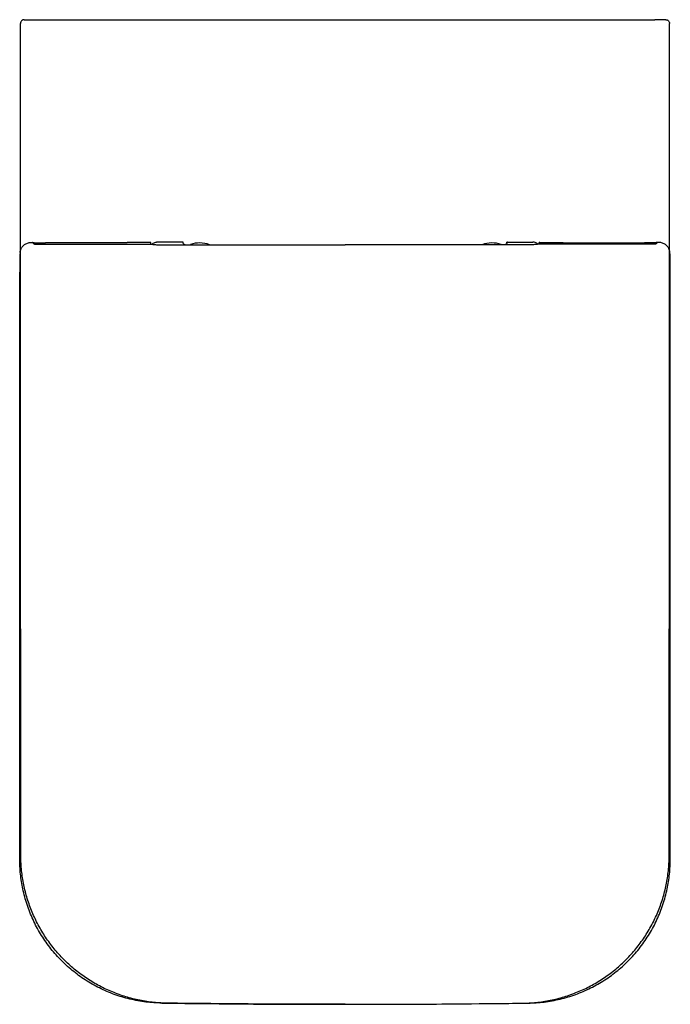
# Model space of a CAD drawing. Header units: millimetres. Extents: x 4843.096 to 4843.445, y 2696.529 to 2697.058.
import ezdxf

# ---------------------------------------------------------------- set-up
doc = ezdxf.new("R2010")
doc.units = ezdxf.units.MM
doc.layers.add('SANINDUSA', color=3, linetype='Continuous')

msp = doc.modelspace()

# ---------------------------------------------------------------- linework, layer by layer
at = {"layer": 'SANINDUSA'}
for p, q in [((4843.1042332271, 2697.057935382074), (4843.437027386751, 2697.057935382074)), ((4843.102754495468, 2696.938244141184), (4843.103474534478, 2696.937524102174)), ((4843.102980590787, 2696.938244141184), (4843.102754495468, 2696.938244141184)), ((4843.143242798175, 2696.937984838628), (4843.109673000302, 2696.937984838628)), ((4843.148579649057, 2696.937984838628), (4843.143242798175, 2696.937984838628)), ((4843.1534270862, 2696.937984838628), (4843.148579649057, 2696.937984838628)), ((4843.153636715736, 2696.938194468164), (4843.1534270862, 2696.937984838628)), ((4843.165864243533, 2696.938215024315), (4843.153669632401, 2696.938215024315)), ((4843.16626804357, 2696.938194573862), (4843.166041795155, 2696.938194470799)), ((4843.16626804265, 2696.938194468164), (4843.166041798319, 2696.938194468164)), ((4843.166394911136, 2696.937432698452), (4843.166268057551, 2696.938194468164)), ((4843.183183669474, 2696.938410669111), (4843.169308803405, 2696.938410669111)), ((4843.183662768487, 2696.938390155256), (4843.183421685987, 2696.938390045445)), ((4843.183662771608, 2696.938390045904), (4843.183421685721, 2696.938390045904)), ((4843.183714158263, 2696.938081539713), (4843.183662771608, 2696.938390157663)), ((4843.357546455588, 2696.938081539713), (4843.357597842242, 2696.938390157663)), ((4843.357597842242, 2696.938390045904), (4843.357838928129, 2696.938390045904)), ((4843.357838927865, 2696.938390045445), (4843.357597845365, 2696.938390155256)), ((4843.357838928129, 2696.938390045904), (4843.371599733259, 2696.938390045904)), ((4843.374865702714, 2696.937432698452), (4843.3749925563, 2696.938194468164)), ((4843.375218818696, 2696.938194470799), (4843.374992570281, 2696.938194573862)), ((4843.374992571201, 2696.938194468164), (4843.375218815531, 2696.938194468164)), ((4843.375218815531, 2696.938194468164), (4843.387623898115, 2696.938194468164)), ((4843.387623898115, 2696.938194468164), (4843.38783352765, 2696.937984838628)), ((4843.38783352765, 2696.937984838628), (4843.392680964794, 2696.937984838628)), ((4843.392680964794, 2696.937984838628), (4843.398017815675, 2696.937984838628)), ((4843.398017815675, 2696.937984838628), (4843.431587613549, 2696.937984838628)), ((4843.438506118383, 2696.938244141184), (4843.437786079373, 2696.937524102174)), ((4843.438280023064, 2696.938244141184), (4843.438506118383, 2696.938244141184)), ((4843.095880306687, 2696.60704528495), (4843.095880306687, 2696.922266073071)), ((4843.445380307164, 2696.60704528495), (4843.445380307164, 2696.922266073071))]:
    msp.add_line(p, q, dxfattribs=at)
for centre, radius, start, end in [((4843.192532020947, 2696.923023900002), 0.01500000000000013, 69.44498622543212, 109.4141979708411), ((4843.349532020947, 2696.923023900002), 0.01500000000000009, 70.58924423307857, 110.5521035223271), ((4843.270630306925, 2704.176025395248), 7.646999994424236, 269.2630721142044, 270.7369278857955)]:
    msp.add_arc(centre, radius, start, end, dxfattribs=at)
for centre, major_axis, ratio, start_param, end_param in [((4843.153669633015, 2696.923215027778), (-2.755455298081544e-18, -0.015), 0.04192622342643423, 3.14159265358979, 3.193952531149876), ((4843.183709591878, 2696.928095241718), (-1.83697019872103e-18, -0.01), 0.008726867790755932, 2.887097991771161, 3.08923277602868), ((4843.357551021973, 2696.928095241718), (-1.83697019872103e-18, -0.01), 0.008726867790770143, 3.193952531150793, 3.396087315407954), ((4843.096718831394, 2696.922266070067), (6.811512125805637e-17, -0.01600000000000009), 0.05240777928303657, 3.983581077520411, 4.71238898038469), ((4843.444541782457, 2696.922266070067), (-2.939152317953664e-18, -0.01600000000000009), 0.05240777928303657, 1.570796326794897, 2.299604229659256)]:
    msp.add_ellipse(centre, major_axis=major_axis, ratio=ratio, start_param=start_param, end_param=end_param, dxfattribs=at)
for points, knots in [([(4843.098260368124, 2697.057935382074), (4843.098128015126, 2697.057935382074), (4843.097997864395, 2697.057922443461), (4843.097741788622, 2697.057871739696), (4843.097614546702, 2697.057833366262), (4843.097371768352, 2697.057733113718), (4843.097256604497, 2697.057671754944), (4843.097038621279, 2697.057526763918), (4843.096935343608, 2697.057442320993), (4843.09665760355, 2697.05716551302), (4843.096507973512, 2697.056942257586), (4843.096307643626, 2697.056460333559), (4843.096254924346, 2697.056196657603), (4843.09625492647, 2697.055935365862)], [0, 0, 0, 0, 0.1249999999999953, 0.1249999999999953, 0.2499999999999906, 0.2499999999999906, 0.3749999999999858, 0.3749999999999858, 0.4999999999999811, 0.4999999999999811, 0.7499999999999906, 0.7499999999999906, 1, 1, 1, 1]), ([(4843.096482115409, 2696.608464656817), (4843.096477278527, 2696.609046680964), (4843.096479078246, 2696.609629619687), (4843.09647841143, 2696.610794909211), (4843.096477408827, 2696.61254284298), (4843.096475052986, 2696.616621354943), (4843.096470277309, 2696.624778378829), (4843.096460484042, 2696.641092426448), (4843.096440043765, 2696.673720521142), (4843.096396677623, 2696.738976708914), (4843.096358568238, 2696.794910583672), (4843.096290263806, 2696.906778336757), (4843.096255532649, 2696.981356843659), (4843.09625492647, 2697.055935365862)], [0, 0, 0, 0, 0.003906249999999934, 0.003906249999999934, 0.007812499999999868, 0.01562499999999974, 0.03124999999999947, 0.06249999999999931, 0.1249999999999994, 0.2499999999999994, 0.4999999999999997, 0.4999999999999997, 1, 1, 1, 1]), ([(4843.098249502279, 2697.057935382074), (4843.098218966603, 2697.057935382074), (4843.098231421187, 2697.057935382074), (4843.098312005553, 2697.057935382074), (4843.098349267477, 2697.057935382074), (4843.09844516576, 2697.057935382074), (4843.098503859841, 2697.057935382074), (4843.09870797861, 2697.057935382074), (4843.098882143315, 2697.057935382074), (4843.099200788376, 2697.057935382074), (4843.0993173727, 2697.057935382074), (4843.099565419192, 2697.057935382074), (4843.099697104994, 2697.057935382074), (4843.100114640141, 2697.057935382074), (4843.100424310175, 2697.057935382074), (4843.101099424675, 2697.057935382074), (4843.101456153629, 2697.057935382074), (4843.102206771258, 2697.057935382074), (4843.102604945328, 2697.057935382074), (4843.103409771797, 2697.057935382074), (4843.103818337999, 2697.057935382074), (4843.104233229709, 2697.057935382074)], [0, 0, 0, 0, 0.1250000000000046, 0.1250000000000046, 0.187500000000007, 0.187500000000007, 0.2500000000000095, 0.2500000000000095, 0.3750000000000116, 0.3750000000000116, 0.4375000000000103, 0.4375000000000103, 0.5000000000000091, 0.5000000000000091, 0.6250000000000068, 0.6250000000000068, 0.7500000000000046, 0.7500000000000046, 0.8750000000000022, 0.8750000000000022, 1, 1, 1, 1]), ([(4843.443011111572, 2697.057935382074), (4843.443041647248, 2697.057935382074), (4843.443029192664, 2697.057935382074), (4843.442948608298, 2697.057935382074), (4843.442911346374, 2697.057935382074), (4843.442815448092, 2697.057935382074), (4843.442756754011, 2697.057935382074), (4843.442552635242, 2697.057935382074), (4843.442378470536, 2697.057935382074), (4843.442059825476, 2697.057935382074), (4843.441943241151, 2697.057935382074), (4843.441695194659, 2697.057935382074), (4843.441563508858, 2697.057935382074), (4843.44114597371, 2697.057935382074), (4843.440836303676, 2697.057935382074), (4843.440161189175, 2697.057935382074), (4843.439804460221, 2697.057935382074), (4843.439053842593, 2697.057935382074), (4843.438655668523, 2697.057935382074), (4843.437850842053, 2697.057935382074), (4843.437442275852, 2697.057935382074), (4843.437027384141, 2697.057935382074)], [0, 0, 0, 0, 0.1250000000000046, 0.1250000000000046, 0.187500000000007, 0.187500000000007, 0.2500000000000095, 0.2500000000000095, 0.3750000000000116, 0.3750000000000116, 0.4375000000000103, 0.4375000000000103, 0.5000000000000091, 0.5000000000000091, 0.6250000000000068, 0.6250000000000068, 0.7500000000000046, 0.7500000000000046, 0.8750000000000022, 0.8750000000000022, 1, 1, 1, 1]), ([(4843.443000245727, 2697.057935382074), (4843.443132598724, 2697.057935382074), (4843.443262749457, 2697.057922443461), (4843.443518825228, 2697.057871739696), (4843.44364606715, 2697.057833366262), (4843.443888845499, 2697.057733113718), (4843.444004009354, 2697.057671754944), (4843.444221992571, 2697.057526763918), (4843.444325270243, 2697.057442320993), (4843.444603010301, 2697.05716551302), (4843.44475264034, 2697.056942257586), (4843.444952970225, 2697.056460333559), (4843.445005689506, 2697.056196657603), (4843.445005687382, 2697.055935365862)], [0, 0, 0, 0, 0.1249999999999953, 0.1249999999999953, 0.2499999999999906, 0.2499999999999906, 0.3749999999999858, 0.3749999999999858, 0.4999999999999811, 0.4999999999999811, 0.7499999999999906, 0.7499999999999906, 1, 1, 1, 1]), ([(4843.444778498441, 2696.608464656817), (4843.444783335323, 2696.609046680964), (4843.444781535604, 2696.609629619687), (4843.444782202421, 2696.610794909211), (4843.444783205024, 2696.61254284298), (4843.444785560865, 2696.616621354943), (4843.444790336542, 2696.624778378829), (4843.444800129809, 2696.641092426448), (4843.444820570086, 2696.673720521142), (4843.444863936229, 2696.738976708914), (4843.444902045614, 2696.794910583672), (4843.444970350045, 2696.906778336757), (4843.445005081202, 2696.981356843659), (4843.445005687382, 2697.055935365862)], [0, 0, 0, 0, 0.003906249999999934, 0.003906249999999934, 0.007812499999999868, 0.01562499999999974, 0.03124999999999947, 0.06249999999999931, 0.1249999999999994, 0.2499999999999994, 0.4999999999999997, 0.4999999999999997, 1, 1, 1, 1]), ([(4843.096093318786, 2696.93292175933), (4843.096219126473, 2696.933639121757), (4843.096441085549, 2696.934904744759), (4843.097373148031, 2696.936214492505), (4843.098536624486, 2696.937271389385), (4843.100076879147, 2696.938025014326), (4843.101577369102, 2696.938283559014), (4843.102476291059, 2696.938265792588), (4843.102749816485, 2696.938244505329), (4843.102754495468, 2696.938244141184)], [0, 0, 0, 0, 0.1906906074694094, 0.3364302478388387, 0.4824211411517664, 0.6946711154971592, 0.9071615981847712, 0.9984118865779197, 1, 1, 1, 1]), ([(4843.102980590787, 2696.938244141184), (4843.103263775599, 2696.938207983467), (4843.103830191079, 2696.938135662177), (4843.105446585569, 2696.938052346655), (4843.107440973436, 2696.937995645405), (4843.108928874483, 2696.937988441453), (4843.109673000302, 2696.937984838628)], [0, 0, 0, 0, 0.2499205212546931, 0.4998815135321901, 0.7498818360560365, 1, 1, 1, 1]), ([(4843.103474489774, 2696.937524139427), (4843.103483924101, 2696.937516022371), (4843.10351055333, 2696.937493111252), (4843.103582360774, 2696.937461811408), (4843.103754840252, 2696.937440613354), (4843.103815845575, 2696.937433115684)], [0, 0, 0, 0, 0.26177876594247, 0.7388940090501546, 0.9999999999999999, 0.9999999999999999, 0.9999999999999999, 0.9999999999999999]), ([(4843.103815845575, 2696.937433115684), (4843.103922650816, 2696.937430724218), (4843.104163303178, 2696.937425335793), (4843.104709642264, 2696.93742009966), (4843.105144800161, 2696.937418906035), (4843.105434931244, 2696.937418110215)], [0, 0, 0, 0, 0.2100736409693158, 0.4733355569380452, 1, 1, 1, 1]), ([(4843.105434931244, 2696.937418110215), (4843.108100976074, 2696.937415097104), (4843.121431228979, 2696.937400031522), (4843.14089216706, 2696.937381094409), (4843.158661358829, 2696.937366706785), (4843.165765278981, 2696.937361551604), (4843.166738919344, 2696.937360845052)], [0, 0, 0, 0, 0.1304760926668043, 0.6523818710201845, 0.9523565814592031, 1, 1, 1, 1]), ([(4843.166041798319, 2696.938194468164), (4843.166028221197, 2696.938197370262), (4843.165963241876, 2696.938211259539), (4843.165907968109, 2696.938201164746), (4843.165864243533, 2696.938193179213)], [0, 0, 0, 0, 0.2089452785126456, 1, 1, 1, 1]), ([(4843.166394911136, 2696.937432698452), (4843.166437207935, 2696.937412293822), (4843.166489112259, 2696.937387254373), (4843.166699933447, 2696.937364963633), (4843.166738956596, 2696.937360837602)], [0, 0, 0, 0, 0.8148992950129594, 1, 1, 1, 1]), ([(4843.166739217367, 2696.937360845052), (4843.166949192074, 2696.937329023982), (4843.167345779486, 2696.937268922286), (4843.168284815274, 2696.937102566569), (4843.168985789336, 2696.937076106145), (4843.169354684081, 2696.937062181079)], [0, 0, 0, 0, 0.3477043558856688, 0.6567227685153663, 0.9999999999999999, 0.9999999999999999, 0.9999999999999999, 0.9999999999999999]), ([(4843.166981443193, 2696.937198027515), (4843.167197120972, 2696.937457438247), (4843.167634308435, 2696.937983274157), (4843.168580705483, 2696.938380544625), (4843.169280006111, 2696.938413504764), (4843.169308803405, 2696.938410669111), (4843.169308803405, 2696.938410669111)], [0, 0, 0, 0, 0.3105039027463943, 0.6294038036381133, 0.9966742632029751, 0.9999999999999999, 0.9999999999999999, 0.9999999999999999, 0.9999999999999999]), ([(4843.169354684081, 2696.937062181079), (4843.173354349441, 2696.937059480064), (4843.19335275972, 2696.937045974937), (4843.227111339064, 2696.937030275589), (4843.25687086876, 2696.937027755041), (4843.270630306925, 2696.937026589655)], [0, 0, 0, 0, 0.1184851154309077, 0.5924280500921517, 0.9999999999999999, 0.9999999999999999, 0.9999999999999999, 0.9999999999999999]), ([(4843.183421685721, 2696.938390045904), (4843.183402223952, 2696.938393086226), (4843.183313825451, 2696.938406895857), (4843.183240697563, 2696.938397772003), (4843.183183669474, 2696.938390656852)], [0, 0, 0, 0, 0.2201595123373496, 1, 1, 1, 1]), ([(4843.183731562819, 2696.937773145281), (4843.18376664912, 2696.937688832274), (4843.183836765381, 2696.937520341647), (4843.184204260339, 2696.937239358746), (4843.184577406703, 2696.93710252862), (4843.184713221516, 2696.937052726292)], [0, 0, 0, 0, 0.3891454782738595, 0.7776660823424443, 1, 1, 1, 1]), ([(4843.37190592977, 2696.937062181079), (4843.367906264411, 2696.937059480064), (4843.347907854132, 2696.937045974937), (4843.314149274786, 2696.937030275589), (4843.284389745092, 2696.937027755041), (4843.270630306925, 2696.937026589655)], [0, 0, 0, 0, 0.1184851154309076, 0.5924280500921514, 1, 1, 1, 1]), ([(4843.357529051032, 2696.937773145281), (4843.357493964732, 2696.937688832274), (4843.357423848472, 2696.937520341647), (4843.357056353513, 2696.937239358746), (4843.356683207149, 2696.93710252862), (4843.356547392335, 2696.937052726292)], [0, 0, 0, 0, 0.3891454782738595, 0.7776660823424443, 1, 1, 1, 1]), ([(4843.374279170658, 2696.937198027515), (4843.374063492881, 2696.937457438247), (4843.373626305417, 2696.937983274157), (4843.372679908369, 2696.938380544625), (4843.371980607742, 2696.938433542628), (4843.371603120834, 2696.938390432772), (4843.371599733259, 2696.938390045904)], [0, 0, 0, 0, 0.3105039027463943, 0.6294038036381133, 0.9966742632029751, 0.9999999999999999, 0.9999999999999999, 0.9999999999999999, 0.9999999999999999]), ([(4843.374521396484, 2696.937360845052), (4843.374311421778, 2696.937329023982), (4843.373914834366, 2696.937268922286), (4843.372975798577, 2696.937102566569), (4843.372274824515, 2696.937076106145), (4843.37190592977, 2696.937062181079)], [0, 0, 0, 0, 0.3477043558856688, 0.6567227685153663, 0.9999999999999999, 0.9999999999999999, 0.9999999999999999, 0.9999999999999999]), ([(4843.374865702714, 2696.937432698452), (4843.374823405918, 2696.937412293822), (4843.374771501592, 2696.937387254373), (4843.374560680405, 2696.937364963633), (4843.374521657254, 2696.937360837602)], [0, 0, 0, 0, 0.8148992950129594, 1, 1, 1, 1]), ([(4843.435825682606, 2696.937418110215), (4843.433159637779, 2696.937415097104), (4843.419829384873, 2696.937400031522), (4843.400368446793, 2696.937381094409), (4843.382599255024, 2696.937366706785), (4843.37549533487, 2696.937361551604), (4843.374521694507, 2696.937360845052)], [0, 0, 0, 0, 0.1304760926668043, 0.6523818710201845, 0.9523565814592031, 1, 1, 1, 1]), ([(4843.438280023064, 2696.938244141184), (4843.437996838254, 2696.938207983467), (4843.437430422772, 2696.938135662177), (4843.435814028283, 2696.938052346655), (4843.433819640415, 2696.937995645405), (4843.432331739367, 2696.937988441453), (4843.431587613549, 2696.937984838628)], [0, 0, 0, 0, 0.2499205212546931, 0.4998815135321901, 0.7498818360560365, 1, 1, 1, 1]), ([(4843.437444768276, 2696.937433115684), (4843.437337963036, 2696.937430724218), (4843.437097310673, 2696.937425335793), (4843.436550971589, 2696.93742009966), (4843.436115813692, 2696.937418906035), (4843.435825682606, 2696.937418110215)], [0, 0, 0, 0, 0.2100736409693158, 0.4733355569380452, 1, 1, 1, 1]), ([(4843.437786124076, 2696.937524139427), (4843.437776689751, 2696.937516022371), (4843.437750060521, 2696.937493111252), (4843.437678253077, 2696.937461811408), (4843.4375057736, 2696.937440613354), (4843.437444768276, 2696.937433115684)], [0, 0, 0, 0, 0.26177876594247, 0.7388940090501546, 0.9999999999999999, 0.9999999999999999, 0.9999999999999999, 0.9999999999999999]), ([(4843.445167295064, 2696.93292175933), (4843.445041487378, 2696.933639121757), (4843.444819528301, 2696.934904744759), (4843.443887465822, 2696.936214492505), (4843.442723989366, 2696.937271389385), (4843.441183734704, 2696.938025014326), (4843.439683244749, 2696.938283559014), (4843.438784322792, 2696.938265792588), (4843.438510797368, 2696.938244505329), (4843.438506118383, 2696.938244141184)], [0, 0, 0, 0, 0.1906906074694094, 0.3364302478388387, 0.4824211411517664, 0.6946711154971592, 0.9071615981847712, 0.9984118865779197, 1, 1, 1, 1]), ([(4843.172278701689, 2696.529657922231), (4843.169380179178, 2696.529791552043), (4843.163573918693, 2696.530059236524), (4843.15499527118, 2696.531689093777), (4843.146641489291, 2696.534188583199), (4843.138632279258, 2696.53765143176), (4843.131057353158, 2696.541976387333), (4843.124012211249, 2696.547115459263), (4843.117608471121, 2696.553027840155), (4843.111903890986, 2696.559610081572), (4843.106964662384, 2696.56678407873), (4843.102884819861, 2696.574476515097), (4843.099677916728, 2696.58257070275), (4843.097459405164, 2696.590776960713), (4843.096125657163, 2696.598967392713), (4843.09596209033, 2696.604352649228), (4843.095880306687, 2696.60704528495)], [0, 0, 0, 0, 0.07215097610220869, 0.1445313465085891, 0.2166813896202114, 0.2888379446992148, 0.3612250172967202, 0.4333809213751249, 0.5054306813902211, 0.5777103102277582, 0.6497602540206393, 0.7217658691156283, 0.7940009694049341, 0.8660073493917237, 0.933003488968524, 1, 1, 1, 1]), ([(4843.174605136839, 2696.529645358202), (4843.172055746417, 2696.529688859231), (4843.169516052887, 2696.529854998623), (4843.164455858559, 2696.530430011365), (4843.161935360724, 2696.53083892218), (4843.158169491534, 2696.531640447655), (4843.156915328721, 2696.531939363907), (4843.154417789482, 2696.532599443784), (4843.153182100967, 2696.532958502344), (4843.149513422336, 2696.534120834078), (4843.147118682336, 2696.535008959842), (4843.142430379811, 2696.537009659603), (4843.140136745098, 2696.538122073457), (4843.136771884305, 2696.539958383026), (4843.135662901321, 2696.540598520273), (4843.133470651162, 2696.541935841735), (4843.132386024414, 2696.54263395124), (4843.12918064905, 2696.544810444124), (4843.127132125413, 2696.546354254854), (4843.123203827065, 2696.549619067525), (4843.121324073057, 2696.551340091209), (4843.117733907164, 2696.554959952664), (4843.116023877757, 2696.556859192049), (4843.113587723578, 2696.559843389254), (4843.112796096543, 2696.560862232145), (4843.111261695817, 2696.562939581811), (4843.110522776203, 2696.563992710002), (4843.108389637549, 2696.567194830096), (4843.107079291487, 2696.56938668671), (4843.104675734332, 2696.57388137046), (4843.103582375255, 2696.576184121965), (4843.102107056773, 2696.57972243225), (4843.10164288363, 2696.5809159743), (4843.100770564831, 2696.583331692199), (4843.100361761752, 2696.584555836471), (4843.099224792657, 2696.588258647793), (4843.098592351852, 2696.590744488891), (4843.097571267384, 2696.595749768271), (4843.097183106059, 2696.598269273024), (4843.096649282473, 2696.603341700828), (4843.096503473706, 2696.60589460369), (4843.096482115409, 2696.608464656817)], [0, 0, 0, 0, 0.06250000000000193, 0.06250000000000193, 0.1250000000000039, 0.1250000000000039, 0.1562500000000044, 0.1562500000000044, 0.1875000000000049, 0.1875000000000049, 0.2500000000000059, 0.2500000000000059, 0.312500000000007, 0.312500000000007, 0.3437500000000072, 0.3437500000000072, 0.3750000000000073, 0.3750000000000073, 0.4375000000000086, 0.4375000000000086, 0.5000000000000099, 0.5000000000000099, 0.5625000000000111, 0.5625000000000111, 0.5937500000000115, 0.5937500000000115, 0.625000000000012, 0.625000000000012, 0.6875000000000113, 0.6875000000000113, 0.7500000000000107, 0.7500000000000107, 0.7812500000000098, 0.7812500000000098, 0.8125000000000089, 0.8125000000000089, 0.8750000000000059, 0.8750000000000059, 0.937500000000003, 0.937500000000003, 1, 1, 1, 1]), ([(4843.366655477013, 2696.529645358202), (4843.369204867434, 2696.529688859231), (4843.371744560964, 2696.529854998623), (4843.376804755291, 2696.530430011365), (4843.379325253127, 2696.53083892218), (4843.383091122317, 2696.531640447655), (4843.38434528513, 2696.531939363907), (4843.38684282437, 2696.532599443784), (4843.388078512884, 2696.532958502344), (4843.391747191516, 2696.534120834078), (4843.394141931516, 2696.535008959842), (4843.398830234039, 2696.537009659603), (4843.401123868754, 2696.538122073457), (4843.404488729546, 2696.539958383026), (4843.405597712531, 2696.540598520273), (4843.407789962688, 2696.541935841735), (4843.408874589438, 2696.54263395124), (4843.412079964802, 2696.544810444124), (4843.414128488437, 2696.546354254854), (4843.418056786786, 2696.549619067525), (4843.419936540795, 2696.551340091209), (4843.423526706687, 2696.554959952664), (4843.425236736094, 2696.556859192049), (4843.427672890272, 2696.559843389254), (4843.428464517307, 2696.560862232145), (4843.429998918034, 2696.562939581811), (4843.430737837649, 2696.563992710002), (4843.432870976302, 2696.567194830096), (4843.434181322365, 2696.56938668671), (4843.436584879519, 2696.57388137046), (4843.437678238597, 2696.576184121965), (4843.439153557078, 2696.57972243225), (4843.439617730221, 2696.5809159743), (4843.440490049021, 2696.583331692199), (4843.4408988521, 2696.584555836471), (4843.442035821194, 2696.588258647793), (4843.442668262, 2696.590744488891), (4843.443689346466, 2696.595749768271), (4843.444077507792, 2696.598269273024), (4843.444611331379, 2696.603341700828), (4843.444757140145, 2696.60589460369), (4843.444778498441, 2696.608464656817)], [0, 0, 0, 0, 0.06250000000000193, 0.06250000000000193, 0.1250000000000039, 0.1250000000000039, 0.1562500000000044, 0.1562500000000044, 0.1875000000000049, 0.1875000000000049, 0.2500000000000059, 0.2500000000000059, 0.312500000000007, 0.312500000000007, 0.3437500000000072, 0.3437500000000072, 0.3750000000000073, 0.3750000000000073, 0.4375000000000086, 0.4375000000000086, 0.5000000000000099, 0.5000000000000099, 0.5625000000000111, 0.5625000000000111, 0.5937500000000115, 0.5937500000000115, 0.625000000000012, 0.625000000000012, 0.6875000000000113, 0.6875000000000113, 0.7500000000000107, 0.7500000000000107, 0.7812500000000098, 0.7812500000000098, 0.8125000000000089, 0.8125000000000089, 0.8750000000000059, 0.8750000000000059, 0.937500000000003, 0.937500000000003, 1, 1, 1, 1]), ([(4843.368981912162, 2696.529657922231), (4843.371880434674, 2696.529791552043), (4843.377686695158, 2696.530059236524), (4843.386265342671, 2696.531689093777), (4843.39461912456, 2696.534188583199), (4843.402628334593, 2696.53765143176), (4843.410203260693, 2696.541976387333), (4843.417248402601, 2696.547115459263), (4843.423652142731, 2696.553027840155), (4843.429356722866, 2696.559610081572), (4843.434295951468, 2696.56678407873), (4843.438375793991, 2696.574476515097), (4843.441582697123, 2696.58257070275), (4843.443801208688, 2696.590776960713), (4843.445134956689, 2696.598967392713), (4843.445298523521, 2696.604352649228), (4843.445380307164, 2696.60704528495)], [0, 0, 0, 0, 0.07215097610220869, 0.1445313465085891, 0.2166813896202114, 0.2888379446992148, 0.3612250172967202, 0.4333809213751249, 0.5054306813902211, 0.5777103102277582, 0.6497602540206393, 0.7217658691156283, 0.7940009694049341, 0.8660073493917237, 0.933003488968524, 1, 1, 1, 1]), ([(4843.270630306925, 2696.529025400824), (4843.265296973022, 2696.529029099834), (4843.238630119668, 2696.529047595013), (4843.206620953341, 2696.529253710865), (4843.179947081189, 2696.529580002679), (4843.17460513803, 2696.529645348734)], [0, 0, 0, 0, 0.1666188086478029, 0.833099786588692, 1, 1, 1, 1]), ([(4843.270630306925, 2696.529025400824), (4843.275963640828, 2696.529029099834), (4843.302630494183, 2696.529047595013), (4843.33463966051, 2696.529253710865), (4843.361313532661, 2696.529580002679), (4843.366655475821, 2696.529645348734)], [0, 0, 0, 0, 0.1666188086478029, 0.833099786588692, 1, 1, 1, 1])]:
    msp.add_open_spline(points, degree=3, knots=knots, dxfattribs=at)

doc.saveas('drawing.dxf')
